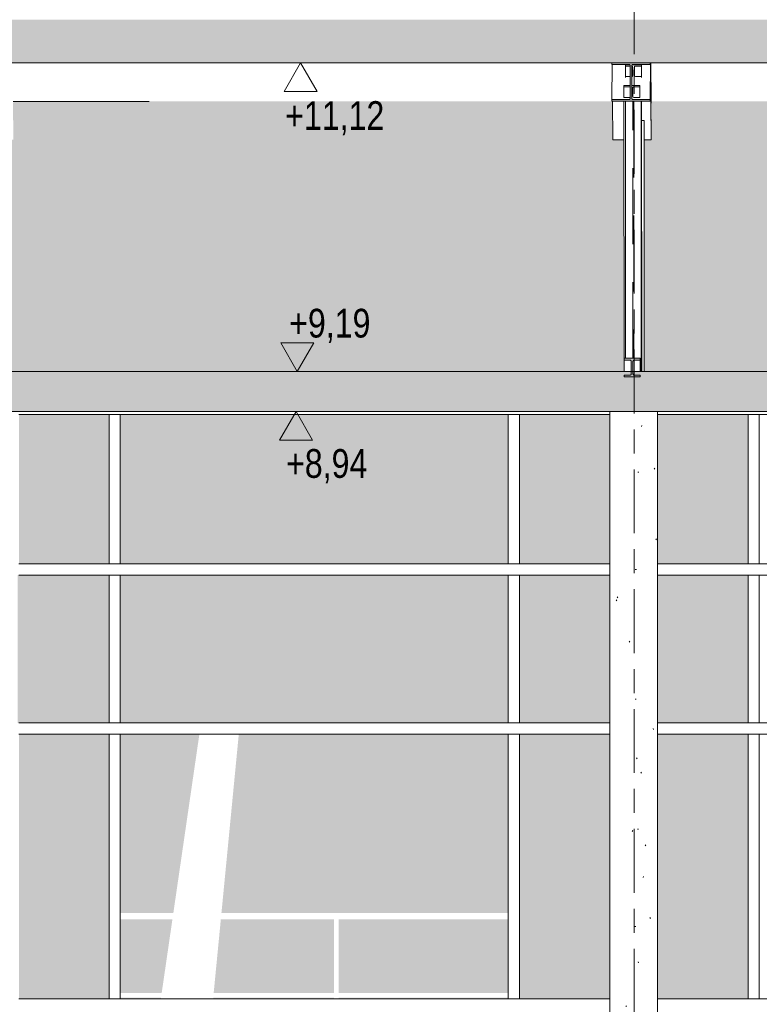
# Model space of a CAD drawing. Header units: metres. Extents: x -32 to 170, y -15 to 869.
# Tile 34 of 66: x -3.87 to 0.77, y 2.43 to 8.6. Entities that reach past the tile are written whole.
import ezdxf

# ---------------------------------------------------------------- set-up
doc = ezdxf.new("R2010")
doc.units = ezdxf.units.M
for name, pattern in [('_Ebene_', [0.4, 0.2, -0.1, 0, -0.1]), ('_Rasterlinie_', [0.75, 0.4, -0.1, 0.15, -0.1]), ('Hidden', [0.714375, 0.47625, -0.238125])]:
    doc.linetypes.add(name, pattern=pattern)
for name, color, linetype, lineweight in [('A_Dach', 15, 'Continuous', 5), ('A_Ebenen', 130, 'Continuous', 5), ('A_Fassade', 113, 'Continuous', 5), ('A_Geschossdecken', 7, 'Continuous', 5), ('A_Geschossdecken_Schraffur', 7, 'Continuous', 5), ('A_Hoehenkoten', 124, 'Continuous', 5), ('A_Raster', 128, 'Continuous', 5), ('A_Stuetze-Gr', 151, 'Continuous', 5), ('A_Tragw', 142, 'Continuous', 5), ('A_Tragwerksstützen', 7, 'Continuous', 5), ('A_Wände_Oberflächenschraffur', 244, 'Continuous', 5)]:
    doc.layers.add(name, color=color, linetype=linetype, lineweight=lineweight)
doc.styles.add('Arial', font='arial.ttf', dxfattribs={"width": 0.8, "height": 0.18})
pattern_1 = [(0, (-9.746, 18.958), (0.813, 0.203), [0.007, -0.603, 0.007, -0.603, -3.251]), (0, (-9.746, 18.958), (0.813, 0.203), [-1.219, 0.007, -1.212, 0.007, -0.603, -1.422]), (0, (-9.746, 18.958), (0.813, 0.203), [-3.048, 0.007, -0.4, 0.007, -1.009]), (120, (-9.441, 19.06), (-0.5823032, 0.6025787), [0.007, -0.603, 0.007, -0.603, -3.251]), (120, (-9.441, 19.06), (-0.5823032, 0.6025787), [-1.219, 0.007, -1.212, 0.007, -0.603, -1.422]), (120, (-9.441, 19.06), (-0.5823032, 0.6025787), [-3.048, 0.007, -0.4, 0.007, -1.009]), (240, (-9.34, 19.466), (-0.2306968, -0.8055787), [0.007, -0.603, 0.007, -0.603, -3.251]), (240, (-9.34, 19.466), (-0.2306968, -0.8055787), [-1.219, 0.007, -1.212, 0.007, -0.603, -1.422]), (240, (-9.34, 19.466), (-0.2306968, -0.8055787), [-3.048, 0.007, -0.4, 0.007, -1.009])]

# ---------------------------------------------------------------- blocks, each defined once
blk = doc.blocks.new('M_W Shapes - IPE Träger 240 x 240-8069282-A')
at = {"layer": 'A_Tragw', "lineweight": 9}
h = blk.add_hatch(color=253, dxfattribs=at)
h.paths.add_polyline_path([(-0.1583, 8.0861), (0.0817, 8.0861), (0.0817, 8.0961), (-0.1583, 8.0961)], flags=0)
h.paths.add_polyline_path([(-0.0274, 8.0963), (-0.0317, 8.099), (-0.0333, 8.1038), (-0.0326, 8.312), (-0.029, 8.3156), (-0.0274, 8.3162), (-0.0477, 8.3156), (-0.0441, 8.312), (-0.0433, 8.3087), (-0.0441, 8.1005), (-0.0477, 8.0969), (-0.0493, 8.0963)], flags=0)
h.paths.add_polyline_path([(-0.1583, 8.3164), (0.0817, 8.3164), (0.0817, 8.3264), (-0.1583, 8.3264)], flags=0)
at = {"layer": 'A_Tragw', "color": 250, "lineweight": 9}
for p, q in [((0.0817, 8.3264), (-0.1583, 8.3264)), ((-0.1583, 8.3264), (-0.1583, 8.3164)), ((0.0817, 8.3164), (0.0817, 8.3264)), ((0.0839, 8.3264), (0.0817, 8.0861)), ((0.0818, 8.3264), (0.0817, 8.3164)), ((0.0817, 8.0961), (0.0838, 8.3264)), ((-0.1583, 8.3164), (-0.051, 8.3164)), ((-0.1563, 8.3164), (-0.1583, 8.0961)), ((-0.0433, 8.3087), (-0.0433, 8.1038)), ((-0.0333, 8.1038), (-0.0333, 8.3087)), ((-0.0257, 8.3164), (0.0817, 8.3164)), ((-0.051, 8.0961), (-0.1583, 8.0961)), ((-0.1583, 8.0961), (-0.1583, 8.0861)), ((-0.1583, 8.0861), (0.0817, 8.0861)), ((0.0817, 8.0961), (-0.0257, 8.0961)), ((0.0817, 8.0861), (0.0817, 8.0961))]:
    blk.add_line(p, q, dxfattribs=at)
at = {"layer": 'A_Tragw', "color": 250, "lineweight": 9, "flags": 128}
for points in [[(-0.051, 8.3164), (-0.0493, 8.3162), (-0.0477, 8.3156), (-0.0462, 8.3147), (-0.045, 8.3135), (-0.0441, 8.312), (-0.0435, 8.3104), (-0.0433, 8.3087)], [(-0.0333, 8.3087), (-0.0331, 8.3104), (-0.0326, 8.312), (-0.0317, 8.3135), (-0.0305, 8.3147), (-0.029, 8.3156), (-0.0274, 8.3162), (-0.0257, 8.3164)], [(-0.0433, 8.1038), (-0.0435, 8.1021), (-0.0441, 8.1005), (-0.045, 8.099), (-0.0462, 8.0978), (-0.0477, 8.0969), (-0.0493, 8.0963), (-0.051, 8.0961)], [(-0.0257, 8.0961), (-0.0274, 8.0963), (-0.029, 8.0969), (-0.0305, 8.0978), (-0.0317, 8.099), (-0.0326, 8.1005), (-0.0331, 8.1021), (-0.0333, 8.1038)]]:
    blk.add_lwpolyline(points, dxfattribs=at)
blk = doc.blocks.new('M_W Shapes - IPE Träger 240 x 240-8069286-A')
at = {"layer": 'A_Tragw', "color": 250, "lineweight": 9}
for p, q in [((0.0886, 7.8449), (0.0842, 8.3264)), ((0.0843, 8.3264), (0.0886, 7.8549)), ((0.0886, 8.0747), (0.0863, 8.3264)), ((0.0886, 8.0847), (0.0864, 8.3264)), ((-0.1514, 7.8449), (-0.1536, 8.0861)), ((-0.0823, 7.8449), (-0.1514, 7.8449)), ((0.0886, 7.8449), (0.0438, 7.8449)), ((0.0886, 7.8549), (0.0886, 7.8449))]:
    blk.add_line(p, q, dxfattribs=at)
blk = doc.blocks.new('M_W Shapes-Column - IPE Träger 100 x 100-8197178-A')
at = {"layer": 'A_Tragwerksstützen', "color": 250, "linetype": 'Hidden', "lineweight": 9}
for p, q in [((-0.0277, 6.4774), (-0.0277, 8.0861)), ((-0.0197, 8.0861), (-0.0197, 6.4774))]:
    blk.add_line(p, q, dxfattribs=at)
blk = doc.blocks.new('M_W Shapes - IPE Träger 100 x 100-8069346-A')
at = {"layer": 'A_Tragw', "color": 250, "lineweight": 9}
for p, q in [((-0.0465, 8.3149), (-0.0724, 8.3149)), ((-0.0724, 8.3149), (-0.0724, 8.3067)), ((-0.0724, 8.3067), (-0.0432, 8.3067)), ((-0.0724, 8.3067), (-0.0723, 8.2418)), ((0.0276, 8.3149), (-0.0301, 8.3149)), ((-0.0274, 8.3004), (-0.0274, 8.2474)), ((-0.0174, 8.2474), (-0.0174, 8.3004)), ((-0.0097, 8.3067), (0.0276, 8.3067)), ((0.0276, 8.3067), (0.0276, 8.3149)), ((0.0276, 8.3067), (0.0277, 8.2418)), ((-0.0724, 8.2412), (-0.0724, 8.2356)), ((-0.0433, 8.2412), (-0.0724, 8.2412)), ((0.0276, 8.2412), (-0.0097, 8.2412)), ((0.0276, 8.2356), (0.0276, 8.2412)), ((0.0277, 8.0861), (0.0287, 6.3949)), ((0.0278, 8.0861), (0.0287, 6.4586)), ((0.0287, 6.4668), (0.0287, 6.4586))]:
    blk.add_line(p, q, dxfattribs=at)
for centre, start_param, end_param in [((-0.035, 8.3004), 6.282493, 7.422567), ((-0.0097, 8.3004), 1.570104, 3.140901), ((-0.035, 8.2474), 5.142253, 6.282493), ((-0.0097, 8.2474), 3.140901, 4.711697)]:
    blk.add_ellipse(centre, major_axis=(0.00765, 0), ratio=0.819, start_param=start_param, end_param=end_param, dxfattribs=at)
blk = doc.blocks.new('M_W Shapes - IPE Träger 100 x 100-8069347-A')
at = {"layer": 'A_Tragw', "color": 250, "lineweight": 9}
for p, q in [((-0.0433, 8.1849), (-0.0824, 8.1849)), ((-0.0824, 8.1849), (-0.0824, 8.1765)), ((-0.0824, 8.1765), (-0.0451, 8.1765)), ((-0.0824, 8.1765), (-0.0824, 8.1129)), ((0.0176, 8.1849), (-0.0333, 8.1849)), ((-0.0274, 8.1157), (-0.0274, 8.1701)), ((-0.0198, 8.1765), (0.0176, 8.1765)), ((0.0176, 8.1765), (0.0176, 8.1849)), ((0.0176, 8.1765), (0.0176, 8.1129)), ((-0.0824, 8.1093), (-0.0824, 8.1067)), ((-0.0451, 8.1093), (-0.0824, 8.1093)), ((-0.0824, 8.0861), (-0.0814, 6.3949)), ((0.0176, 8.1093), (-0.0198, 8.1093)), ((0.0176, 8.1067), (0.0176, 8.1093))]:
    blk.add_line(p, q, dxfattribs=at)
for centre, start_param, end_param in [((-0.0451, 8.1701), 1.320178, 1.570064), ((-0.0198, 8.1701), 1.570064, 3.140861), ((-0.0198, 8.1157), 3.140861, 4.711657)]:
    blk.add_ellipse(centre, major_axis=(0.00765, 0), ratio=0.840094, start_param=start_param, end_param=end_param, dxfattribs=at)
blk = doc.blocks.new('M_W Shapes - IPE Träger 100 x 100-V8-A')
at = {"layer": 'A_Tragw', "lineweight": 9}
h = blk.add_hatch(color=253, dxfattribs=at)
h.paths.add_polyline_path([(-7.966, 6.3605), (-7.966, 6.3722), (-8.066, 6.3722), (-8.066, 6.3605), (-7.9856, 6.3605)], flags=0)
h.paths.add_polyline_path([(-8.027, 6.4655), (-7.966, 6.4657), (-7.966, 6.4774), (-8.066, 6.4774), (-8.066, 6.4657), (-8.0287, 6.4657)], flags=0)
h.paths.add_polyline_path([(-8.0051, 6.3724), (-8.0081, 6.3741), (-8.0103, 6.3772), (-8.011, 6.3811), (-8.0103, 6.4606), (-8.0081, 6.4638), (-8.0051, 6.4655), (-8.0253, 6.4648), (-8.0227, 6.4623), (-8.0212, 6.4588), (-8.021, 6.4568), (-8.0218, 6.3773), (-8.0239, 6.3741), (-8.027, 6.3724)], flags=0)
at = {"layer": 'A_Tragw', "color": 250, "lineweight": 9}
for p, q in [((-7.966, 6.4774), (-8.066, 6.4774)), ((-8.066, 6.4774), (-8.066, 6.4657)), ((-7.966, 6.4657), (-7.966, 6.4774)), ((-8.066, 6.4657), (-8.0287, 6.4657)), ((-8.066, 6.4657), (-8.066, 6.3949)), ((-8.021, 6.4568), (-8.021, 6.3811)), ((-8.011, 6.3811), (-8.011, 6.4568)), ((-8.0034, 6.4657), (-7.966, 6.4657)), ((-7.966, 6.4657), (-7.966, 6.3949)), ((-8.0287, 6.3722), (-8.066, 6.3722)), ((-8.066, 6.3722), (-8.066, 6.3605)), ((-8.066, 6.3605), (-7.966, 6.3605)), ((-7.966, 6.3722), (-8.0034, 6.3722)), ((-7.966, 6.3605), (-7.966, 6.3722))]:
    blk.add_line(p, q, dxfattribs=at)
at = {"layer": 'A_Tragw', "color": 250, "lineweight": 9, "flags": 128}
for points in [[(-8.0287, 6.4657), (-8.027, 6.4655), (-8.0253, 6.4648), (-8.0239, 6.4638), (-8.0227, 6.4623), (-8.0218, 6.4606), (-8.0212, 6.4588), (-8.021, 6.4568)], [(-8.011, 6.4568), (-8.0108, 6.4588), (-8.0103, 6.4606), (-8.0093, 6.4623), (-8.0081, 6.4638), (-8.0067, 6.4648), (-8.0051, 6.4655), (-8.0034, 6.4657)], [(-8.021, 6.3811), (-8.0212, 6.3791), (-8.0218, 6.3773), (-8.0227, 6.3756), (-8.0239, 6.3741), (-8.0253, 6.3731), (-8.027, 6.3724), (-8.0287, 6.3722)], [(-8.0034, 6.3722), (-8.0051, 6.3724), (-8.0067, 6.3731), (-8.0081, 6.3741), (-8.0093, 6.3756), (-8.0103, 6.3772), (-8.0108, 6.3791), (-8.011, 6.3811)]]:
    blk.add_lwpolyline(points, dxfattribs=at)
blk = doc.blocks.new('System Panel - Glazed window-8556063-A')
at = {"layer": 'A_Fassade', "lineweight": 9}
h = blk.add_hatch(color=255, dxfattribs=at)
h.paths.add_polyline_path([(-8.1766, 2.4686), (-8.1766, 4.1249), (-8.7422, 4.1249), (-8.7422, 2.4686)], flags=0)
h.paths.add_polyline_path([(-7.3122, 2.4686), (-7.3122, 4.1249), (-7.8766, 4.1249), (-7.8766, 2.4686)], flags=0)
blk = doc.blocks.new('System Panel - Glazed window-8556064-A')
at = {"layer": 'A_Fassade', "lineweight": 9}
h = blk.add_hatch(color=255, dxfattribs=at)
h.paths.add_polyline_path([(-8.7422, 5.1899), (-8.1766, 5.1899), (-8.1766, 6.1249), (-8.7422, 6.1249), (-8.7422, 5.8448)], flags=0)
h.paths.add_polyline_path([(-7.3122, 5.1899), (-7.3122, 6.1249), (-7.8766, 6.1249), (-7.8766, 5.1899)], flags=0)
blk = doc.blocks.new('System Panel - Glazed window-8556057-A')
at = {"layer": 'A_Fassade', "lineweight": 9}
h = blk.add_hatch(color=255, dxfattribs=at)
h.paths.add_polyline_path([(-13.8709, 2.4686), (-12.8122, 2.4686), (-12.8122, 2.4749), (-13.8743, 2.4749), (-13.8743, 2.4686)], flags=0)
h.paths.add_polyline_path([(-15.2422, 2.4686), (-14.9875, 2.4686), (-14.9866, 2.4749), (-15.2422, 2.4749)], flags=0)
h.paths.add_polyline_path([(-14.6602, 2.4686), (-13.9028, 2.4686), (-13.9028, 2.4749), (-14.6596, 2.4749)], flags=0)
h.paths.add_polyline_path([(-14.4479, 2.5049), (-13.9028, 2.5049), (-13.9028, 2.9649), (-14.612, 2.9646), (-14.6567, 2.5049), (-14.5632, 2.5049)], flags=0)
h.paths.add_polyline_path([(-13.0631, 2.5049), (-12.8122, 2.5049), (-12.8122, 2.9649), (-13.8743, 2.9646), (-13.8743, 2.5049), (-13.1785, 2.5049)], flags=0)
h.paths.add_polyline_path([(-15.0248, 2.5049), (-14.9822, 2.5049), (-14.9152, 2.9649), (-15.2422, 2.9646), (-15.2422, 2.5049), (-15.1402, 2.5049)], flags=0)
h.paths.add_polyline_path([(-13.9863, 3.0049), (-12.8122, 3.0049), (-12.8122, 4.1249), (-14.4994, 4.1249), (-14.6081, 3.0049), (-14.2171, 3.0049)], flags=0)
h.paths.add_polyline_path([(-14.9094, 3.0049), (-14.9094, 3.0049), (-14.7462, 4.1249), (-15.2422, 4.1249), (-15.2422, 3.0049), (-15.0248, 3.0049)], flags=0)
blk = doc.blocks.new('System Panel - Glazed window-8556058-A')
at = {"layer": 'A_Fassade', "lineweight": 9}
blk.add_hatch(color=255, dxfattribs=at).paths.add_polyline_path([(-12.8122, 5.1899), (-12.8122, 6.1249), (-15.2422, 6.1249), (-15.2422, 5.1899), (-13.5247, 5.1899)], flags=0)
blk = doc.blocks.new('System Panel - Glazed window-8556067-A')
at = {"layer": 'A_Fassade', "lineweight": 9}
h = blk.add_hatch(color=255, dxfattribs=at)
h.paths.add_polyline_path([(-0.1717, 2.4686), (-0.1717, 4.1249), (-0.7372, 4.1249), (-0.7372, 2.4686)], flags=0)
h.paths.add_polyline_path([(0.6953, 2.4686), (0.6953, 4.1249), (0.1283, 4.1249), (0.1283, 2.4686)], flags=0)
blk = doc.blocks.new('System Panel - Glazed window-8556068-A')
at = {"layer": 'A_Fassade', "lineweight": 9}
h = blk.add_hatch(color=255, dxfattribs=at)
h.paths.add_polyline_path([(-0.7372, 5.1899), (-0.1717, 5.1899), (-0.1717, 6.1249), (-0.7372, 6.1249)], flags=0)
h.paths.add_polyline_path([(0.6953, 5.1899), (0.6953, 6.1249), (0.1283, 6.1249), (0.1283, 5.1899)], flags=0)
blk = doc.blocks.new('Rectangular Mullion - 70mm x 280mm_2-8070019-A')
at = {"layer": 'A_Fassade', "color": 250, "lineweight": 9}
blk.add_line((0.7303, 2.4686), (3.2328, 2.4686), dxfattribs=at)
blk = doc.blocks.new('Rectangular Mullion - 70mm x 280mm_2-8070020-A')
at = {"layer": 'A_Fassade', "color": 250, "lineweight": 9}
for p, q in [((-0.7722, 2.4686), (-0.1717, 2.4686)), ((0.1283, 2.4686), (0.7303, 2.4686))]:
    blk.add_line(p, q, dxfattribs=at)
blk = doc.blocks.new('Rectangular Mullion - 70mm x 280mm_2-8070021-A')
at = {"layer": 'A_Fassade', "color": 250, "lineweight": 9}
blk.add_line((-3.2722, 2.4686), (-0.7722, 2.4686), dxfattribs=at)
blk = doc.blocks.new('Rectangular Mullion - 70mm x 280mm_2-V46-A')
at = {"layer": 'A_Fassade', "color": 250, "lineweight": 9}
for p, q in [((-4.7722, 2.4686), (-4.1717, 2.4686)), ((-3.8717, 2.4686), (-3.2722, 2.4686))]:
    blk.add_line(p, q, dxfattribs=at)
blk = doc.blocks.new('Rectangular Mullion - 70mm x 160mm-8070025-A')
at = {"layer": 'A_Fassade', "color": 250, "lineweight": 9}
for p, q in [((3.2328, 5.1899), (0.7303, 5.1899)), ((3.2328, 5.1199), (0.7303, 5.1199))]:
    blk.add_line(p, q, dxfattribs=at)
blk = doc.blocks.new('Rectangular Mullion - 70mm x 160mm-8070026-A')
at = {"layer": 'A_Fassade', "color": 250, "lineweight": 9}
for p, q in [((-0.1717, 5.1899), (-0.7722, 5.1899)), ((0.7303, 5.1899), (0.1283, 5.1899)), ((-0.1717, 5.1199), (-0.7722, 5.1199)), ((0.7303, 5.1199), (0.1283, 5.1199))]:
    blk.add_line(p, q, dxfattribs=at)
blk = doc.blocks.new('Rectangular Mullion - 70mm x 160mm-8070027-A')
at = {"layer": 'A_Fassade', "color": 250, "lineweight": 9}
for p, q in [((-0.7722, 5.1899), (-3.2722, 5.1899)), ((-0.7722, 5.1199), (-3.2722, 5.1199))]:
    blk.add_line(p, q, dxfattribs=at)
blk = doc.blocks.new('Rectangular Mullion - 70mm x 160mm-V50-A')
at = {"layer": 'A_Fassade', "color": 250, "lineweight": 9}
for p, q in [((-4.1717, 5.1899), (-4.7722, 5.1899)), ((-3.2722, 5.1899), (-3.8717, 5.1899)), ((-4.1717, 5.1199), (-4.7722, 5.1199)), ((-3.2722, 5.1199), (-3.8717, 5.1199))]:
    blk.add_line(p, q, dxfattribs=at)
blk = doc.blocks.new('Rectangular Mullion - 70mm x 280mm_2-8070031-A')
at = {"layer": 'A_Fassade', "color": 250, "lineweight": 9}
blk.add_line((3.2328, 6.1249), (0.7303, 6.1249), dxfattribs=at)
blk = doc.blocks.new('Rectangular Mullion - 70mm x 280mm_2-8070032-A')
at = {"layer": 'A_Fassade', "color": 250, "lineweight": 9}
for p, q in [((-0.1717, 6.1249), (-0.7722, 6.1249)), ((0.7303, 6.1249), (0.1283, 6.1249))]:
    blk.add_line(p, q, dxfattribs=at)
blk = doc.blocks.new('Rectangular Mullion - 70mm x 280mm_2-8069952-A')
at = {"layer": 'A_Fassade', "color": 250, "lineweight": 9}
blk.add_line((-12.7772, 6.1249), (-15.2772, 6.1249), dxfattribs=at)
blk = doc.blocks.new('Rectangular Mullion - 70mm x 280mm_2-V53-A')
at = {"layer": 'A_Fassade', "color": 250, "lineweight": 9}
for p, q in [((-4.1717, 6.1249), (-4.7722, 6.1249)), ((-3.2722, 6.1249), (-3.8717, 6.1249))]:
    blk.add_line(p, q, dxfattribs=at)
blk = doc.blocks.new('Rectangular Mullion - 70mm x 160mm-V56-A')
at = {"layer": 'A_Fassade', "color": 250, "lineweight": 9}
for p, q in [((-11.3147, 4.1249), (-11.2447, 4.1249)), ((-11.3147, 4.1249), (-11.3147, 2.4686)), ((-11.2447, 4.1249), (-11.2447, 2.4686))]:
    blk.add_line(p, q, dxfattribs=at)
blk = doc.blocks.new('Rectangular Mullion - 70mm x 160mm-8069616-A')
at = {"layer": 'A_Fassade', "color": 250, "lineweight": 9}
for p, q in [((-15.3122, 6.1249), (-15.3122, 5.1899)), ((-15.2422, 6.1249), (-15.2422, 5.1899)), ((-15.2422, 5.1899), (-15.3122, 5.1899))]:
    blk.add_line(p, q, dxfattribs=at)
blk = doc.blocks.new('System Panel - Glazed window-8556073-A')
at = {"layer": 'A_Fassade', "lineweight": 9}
h = blk.add_hatch(color=255, dxfattribs=at)
h.paths.add_polyline_path([(0.1283, 4.1949), (0.6953, 4.1949), (0.6953, 5.1199), (0.1283, 5.1199)], flags=0)
h.paths.add_polyline_path([(-0.7372, 4.1949), (-0.1717, 4.1949), (-0.1717, 5.1199), (-0.7372, 5.1199)], flags=0)
blk = doc.blocks.new('System Panel - Glazed window-8556074-A')
at = {"layer": 'A_Fassade', "lineweight": 9}
blk.add_hatch(color=255, dxfattribs=at).paths.add_polyline_path([(-0.8072, 4.1949), (-0.8072, 5.1199), (-3.2372, 5.1199), (-3.2372, 4.1949), (-2.4466, 4.1949)], flags=0)
blk = doc.blocks.new('System Panel - Glazed window-8556071-A')
at = {"layer": 'A_Fassade', "lineweight": 9}
h = blk.add_hatch(color=255, dxfattribs=at)
h.paths.add_polyline_path([(8.7028, 4.1949), (8.7028, 5.1199), (8.1316, 5.1199), (8.1316, 4.1949), (8.6315, 4.1949)], flags=0)
h.paths.add_polyline_path([(7.8316, 4.1949), (7.8316, 5.1199), (7.2728, 5.1199), (7.2728, 4.1949)], flags=0)
blk = doc.blocks.new('Rectangular Mullion - 70mm x 160mm-8069613-A')
at = {"layer": 'A_Fassade', "color": 250, "lineweight": 9}
for p, q in [((-15.3122, 5.1199), (-15.2422, 5.1199)), ((-15.3122, 5.1199), (-15.3122, 4.1949)), ((-15.2422, 5.1199), (-15.2422, 4.1949)), ((-15.2422, 4.1949), (-15.3122, 4.1949))]:
    blk.add_line(p, q, dxfattribs=at)
blk = doc.blocks.new('Höhenkoten - leer-6237472-A')
at = {"layer": 'A_Hoehenkoten'}
for p, q in [((-22.0251, -3.4351), (-21.8172, -3.4351)), ((-21.9212, -3.6151), (-22.0251, -3.4351)), ((-21.9212, -3.6151), (-21.8172, -3.4351))]:
    blk.add_line(p, q, dxfattribs=at)

msp = doc.modelspace()

# ---------------------------------------------------------------- hatches: boundary and pattern name
at = {"layer": 'A_Dach', "lineweight": 9}
msp.add_hatch(color=253, dxfattribs=at).paths.add_polyline_path([(15.7144, 8.3264), (15.7144, 8.4649), (15.7114, 8.4649), (15.7114, 8.5966), (-19.7259, 8.5966), (-19.7259, 8.3264), (12.3242, 8.3264)], flags=0)
at = {"layer": 'A_Geschossdecken_Schraffur', "lineweight": 9}
msp.add_hatch(color=253, dxfattribs=at).paths.add_polyline_path([(-2.4466, 6.1449), (15.7438, 6.1449), (15.7438, 6.3949), (-19.787, 6.3949), (-19.787, 6.1449), (-3.3698, 6.1449)], flags=0)
at = {"layer": 'A_Stuetze-Gr'}
h = msp.add_hatch(dxfattribs=at)
h.set_pattern_fill('FP_1', style=0, pattern_type=2)
h.set_pattern_definition(pattern_1)
h.paths.add_polyline_path([(0.1283, 0.9549), (0.1283, 6.1449), (-0.1717, 6.1449), (-0.1717, 0.9549)], flags=0)
at = {"layer": 'A_Wände_Oberflächenschraffur'}
h = msp.add_hatch(dxfattribs=at)
h.set_pattern_fill('FP_1', style=0, pattern_type=2)
h.set_pattern_definition(pattern_1)
h.paths.add_polyline_path([(-19.7259, 6.3949), (-16.0633, 6.3949), (-16.0634, 7.8449), (-16.1289, 7.8449), (-16.1311, 8.0849), (-19.7259, 8.0845), (-19.7259, 7.6172)], flags=0)
h.paths.add_polyline_path([(-3.3698, 6.3949), (-0.0814, 6.3949), (-0.0824, 7.8449), (-0.1514, 7.8449), (-0.1536, 8.085), (-3.9064, 8.0849), (-3.9064, 8.0749), (-3.9084, 8.0747), (-3.9064, 7.8449), (-3.9768, 7.8449), (-3.976, 6.3949), (-3.8313, 6.3949)], flags=0)
h.paths.add_polyline_path([(-15.9511, 6.3949), (-12.0587, 6.3949), (-12.0597, 7.8449), (-12.1314, 7.8449), (-12.1336, 8.0849), (-15.8889, 8.0846), (-15.8889, 8.0747), (-15.8909, 8.0747), (-15.8889, 7.8449), (-15.9519, 7.8449), (-15.9511, 6.3949)], flags=0)
h.paths.add_polyline_path([(-11.6783, 6.3949), (-8.076, 6.3949), (-8.0771, 7.8449), (-8.1414, 7.8449), (-8.1436, 8.0849), (-11.8914, 8.0847), (-11.8914, 8.0747), (-11.8934, 8.0747), (-11.8914, 7.8449), (-11.9444, 7.8449), (-11.9436, 6.3949), (-11.9091, 6.3949)], flags=0)
h.paths.add_polyline_path([(15.7144, 6.3949), (15.7144, 8.0853), (12.0886, 8.0852), (12.0886, 8.0752), (12.0866, 8.0747), (12.0886, 7.845), (12.0148, 7.845), (12.0155, 6.3949), (12.9818, 6.3949)], flags=0)
h.paths.add_polyline_path([(0.0438, 6.3949), (3.9173, 6.3949), (3.9171, 7.8449), (3.8536, 7.8449), (3.8514, 8.0851), (0.0886, 8.085), (0.0886, 8.075), (0.0866, 8.0747), (0.0886, 7.8449), (0.0438, 7.8449), (0.0438, 6.5094)], flags=0)
h.paths.add_polyline_path([(4.0282, 6.3949), (7.9256, 6.3949), (7.9255, 6.4784), (7.9297, 6.4784), (7.9295, 7.8449), (7.8686, 7.8449), (7.8664, 8.0852), (4.0936, 8.0849), (4.0936, 8.0751), (4.0916, 8.0747), (4.0936, 7.8449), (4.0274, 7.8449), (4.0282, 6.3949)], flags=0)
h.paths.add_polyline_path([(-4.081, 6.3949), (-4.082, 7.8449), (-4.1464, 7.8449), (-4.1486, 8.0849), (-7.9014, 8.0848), (-7.9014, 8.0748), (-7.9034, 8.0747), (-7.9014, 7.8449), (-7.9617, 7.8449), (-7.961, 6.3949), (-4.082, 6.3949)], flags=0)
h.paths.add_polyline_path([(8.0392, 6.3949), (11.9055, 6.3949), (11.9055, 6.4784), (11.9097, 6.4784), (11.9094, 7.845), (11.8486, 7.845), (11.8464, 8.0852), (8.1086, 8.0852), (8.1086, 8.0751), (8.1066, 8.0747), (8.1086, 7.8449), (8.0391, 7.8449), (8.0392, 6.3949)], flags=0)

# ---------------------------------------------------------------- linework, layer by layer
at = {"layer": 'A_Dach', "color": 250, "lineweight": 9}
for p, q in [((-19.7259, 8.3264), (15.7144, 8.3264)), ((-3.9065, 8.0849), (-3.0561, 8.0849))]:
    msp.add_line(p, q, dxfattribs=at)
at = {"layer": 'A_Ebenen', "color": 170, "linetype": '_Ebene_', "lineweight": 9}
for p, q in [((-24.9286, 6.3949), (21.9701, 6.3949)), ((-24.9286, 6.1449), (21.9701, 6.1449))]:
    msp.add_line(p, q, dxfattribs=at)
at = {"layer": 'A_Geschossdecken', "color": 250, "lineweight": 9}
for p, q in [((15.7144, 6.3949), (-19.7259, 6.3949)), ((-19.5409, 6.1449), (15.7438, 6.1449))]:
    msp.add_line(p, q, dxfattribs=at)
at = {"layer": 'A_Raster', "linetype": '_Rasterlinie_', "lineweight": 9}
msp.add_line((-0.0184, -14.8682), (-0.0184, 14.615), dxfattribs=at)
at = {"layer": 'A_Stuetze-Gr', "color": 250, "lineweight": 9}
for p, q in [((-0.1717, 0.9549), (-0.1717, 6.1449)), ((0.1283, 6.1449), (0.1283, 0.9549))]:
    msp.add_line(p, q, dxfattribs=at)
at = {"layer": 'A_Tragwerksstützen', "color": 250, "lineweight": 9}
for p, q in [((-0.0737, 8.0861), (-0.0737, 6.4774)), ((0.0263, 8.0861), (0.0263, 6.3949)), ((0.0438, 7.9666), (0.0278, 7.9666)), ((0.0438, 7.9666), (0.0438, 6.3949)), ((0.0438, 7.9666), (0.0438, 7.9666)), ((0.0438, 7.9666), (0.0438, 7.9666))]:
    msp.add_line(p, q, dxfattribs=at)

# ---------------------------------------------------------------- block references
at = {"layer": 'A_Fassade', "color": 250, "lineweight": 9}
for name, p in [('Rectangular Mullion - 70mm x 280mm_2-V53-A', (0, 0)), ('System Panel - Glazed window-8556064-A', (4.005, 0)), ('Rectangular Mullion - 70mm x 160mm-8069616-A', (12.005, 0)), ('Rectangular Mullion - 70mm x 280mm_2-8069952-A', (12.005, 0)), ('System Panel - Glazed window-8556058-A', (12.005, 0)), ('Rectangular Mullion - 70mm x 160mm-8069616-A', (14.505, 0)), ('Rectangular Mullion - 70mm x 280mm_2-8070032-A', (0, 0)), ('System Panel - Glazed window-8556068-A', (0, 0)), ('Rectangular Mullion - 70mm x 160mm-8069616-A', (16.0075, 0)), ('Rectangular Mullion - 70mm x 280mm_2-8070031-A', (0, 0)), ('Rectangular Mullion - 70mm x 160mm-V50-A', (0, 0)), ('Rectangular Mullion - 70mm x 160mm-8070027-A', (0, 0)), ('Rectangular Mullion - 70mm x 160mm-8070026-A', (0, 0)), ('Rectangular Mullion - 70mm x 160mm-8070025-A', (0, 0)), ('System Panel - Glazed window-8556071-A', (-12.01, 0)), ('Rectangular Mullion - 70mm x 160mm-8069613-A', (12.005, 0)), ('System Panel - Glazed window-8556074-A', (0, 0)), ('Rectangular Mullion - 70mm x 160mm-8069613-A', (14.505, 0)), ('System Panel - Glazed window-8556073-A', (0, 0)), ('Rectangular Mullion - 70mm x 160mm-8069613-A', (16.0075, 0)), ('Rectangular Mullion - 70mm x 160mm-V50-A', (0, -0.995)), ('Rectangular Mullion - 70mm x 160mm-8070027-A', (0, -0.995)), ('Rectangular Mullion - 70mm x 160mm-8070026-A', (0, -0.995)), ('Rectangular Mullion - 70mm x 160mm-8070025-A', (0, -0.995)), ('System Panel - Glazed window-8556063-A', (4.005, 0)), ('Rectangular Mullion - 70mm x 160mm-V56-A', (8.0075, 0)), ('System Panel - Glazed window-8556057-A', (12.005, 0)), ('Rectangular Mullion - 70mm x 160mm-V56-A', (10.5075, 0)), ('System Panel - Glazed window-8556067-A', (0, 0)), ('Rectangular Mullion - 70mm x 160mm-V56-A', (12.01, 0)), ('Rectangular Mullion - 70mm x 280mm_2-V46-A', (0, 0)), ('Rectangular Mullion - 70mm x 280mm_2-8070021-A', (0, 0)), ('Rectangular Mullion - 70mm x 280mm_2-8070020-A', (0, 0)), ('Rectangular Mullion - 70mm x 280mm_2-8070019-A', (0, 0))]:
    msp.add_blockref(name, p, dxfattribs=at)
at = {"layer": 'A_Hoehenkoten', "extrusion": (0, 0, -1), "rotation": 180}
for p in [(-19.8142, 4.7113), (-19.7852, 2.5298)]:
    msp.add_blockref('Höhenkoten - leer-6237472-A', p, dxfattribs=at)
at = {"layer": 'A_Hoehenkoten'}
msp.add_blockref('Höhenkoten - leer-6237472-A', (19.7929, 10.01), dxfattribs=at)
at = {"layer": 'A_Tragw', "color": 250, "lineweight": 9}
for name, p in [('M_W Shapes - IPE Träger 240 x 240-8069282-A', (0, 0)), ('M_W Shapes - IPE Träger 240 x 240-8069286-A', (0, 0)), ('M_W Shapes - IPE Träger 100 x 100-8069346-A', (0, 0)), ('M_W Shapes - IPE Träger 100 x 100-8069347-A', (0, 0)), ('M_W Shapes - IPE Träger 100 x 100-V8-A', (7.9847, 0))]:
    msp.add_blockref(name, p, dxfattribs=at)
at = {"layer": 'A_Tragwerksstützen', "color": 250, "linetype": 'Hidden', "lineweight": 9}
msp.add_blockref('M_W Shapes-Column - IPE Träger 100 x 100-8197178-A', (0, 0), dxfattribs=at)

# ---------------------------------------------------------------- texts
at = {"layer": 'A_Hoehenkoten', "char_height": 0.18, "attachment_point": 1, "line_spacing_factor": 0.941778, "style": 'Arial'}
for s, insert, width in [('+11,12', (-2.2042, 8.0865), 0.733812), ('+9,19', (-2.1789, 6.7871), 0.601593), ('+8,94', (-2.1985, 5.9088), 0.601593)]:
    msp.add_mtext(s, dxfattribs=dict(at, insert=insert, width=width))

doc.saveas('drawing.dxf')
